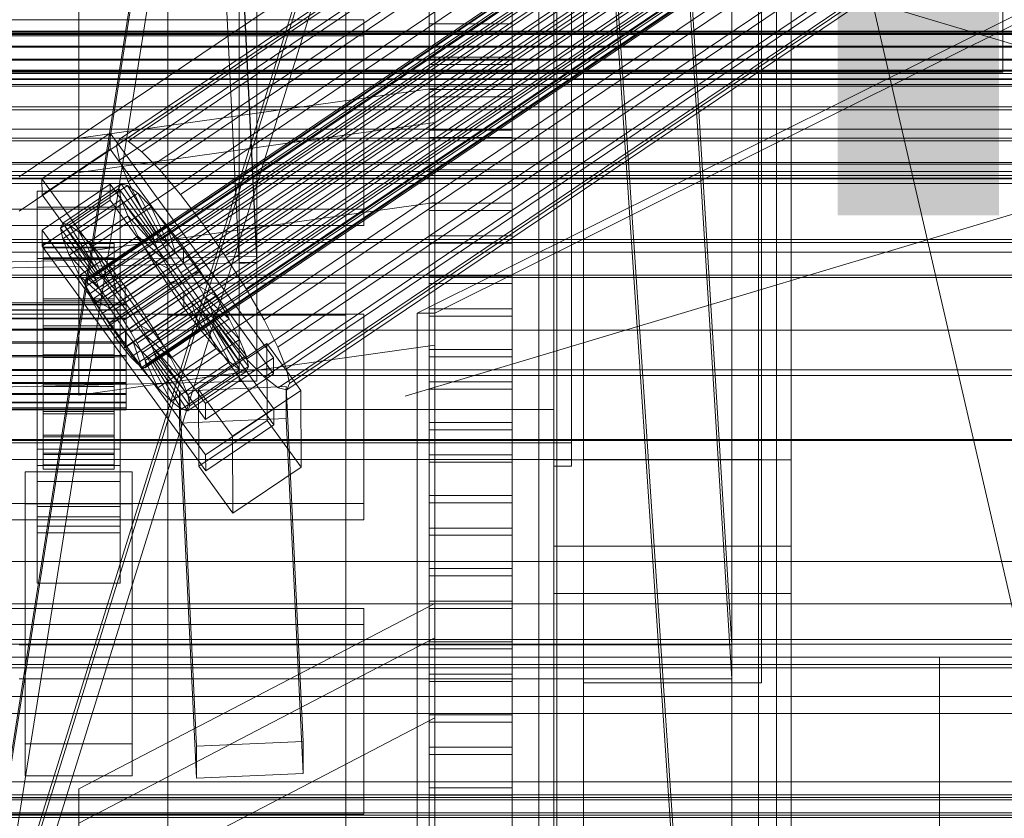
# Model space of a CAD drawing. Header units: millimetres. Extents: x -4738 to 65662, y -68080 to 6847.
# Tile 123 of 256: x 130 to 296, y -35416 to -35282. Entities that reach past the tile are written whole.
import ezdxf

# ---------------------------------------------------------------- set-up
doc = ezdxf.new("R2010")
doc.units = ezdxf.units.MM
for name, color, linetype, lineweight in [('COTAS_O', 1, 'Continuous', 0), ('COTAS_P', 1, 'Continuous', 0), ('frontal_bajante_movil', 7, 'Continuous', 0), ('frontal_C01', 7, 'Continuous', 0), ('frontal_C02', 7, 'Continuous', 0), ('frontal_C03', 7, 'Continuous', 0), ('frontal_C04', 7, 'Continuous', 0), ('frontal_C05', 7, 'Continuous', 0), ('frontal_C10', 7, 'Continuous', 0), ('frontal_mix-C02', 7, 'Continuous', 0), ('frontal_secador', 7, 'Continuous', 0)]:
    doc.layers.add(name, color=color, linetype=linetype, lineweight=lineweight)
doc.dimstyles.new('R19_100', dxfattribs={"dimtxt": 250, "dimasz": 150, "dimexe": 150, "dimexo": 80, "dimgap": 100, "dimtad": 1, "dimtih": 1, "dimtoh": 1, "dimdsep": 46, "dimcen": 0.09, "dimadec": 0, "dimazin": 0, "dimtfac": 1, "dimtdec": 4, "dimtofl": 0, "dimtmove": 0, "dimatfit": 3, "dimfxl": 1, "dimtolj": 1, "dimtzin": 0, "dimarcsym": 0})

# ---------------------------------------------------------------- blocks, each defined once
blk = doc.blocks.new('DIM_R31_46')
at = {"layer": 'COTAS_P'}
for p, q in [((-4100, -35030), (-4219.91, -35921.98)), ((140, -35600), (20.09, -36491.98)), ((-4219.91, -35921.98), (-4065.25, -35897.36)), ((20.09, -36491.98), (-4219.91, -35921.98)), ((-4219.91, -35921.98), (-4077.24, -35986.56)), ((20.09, -36491.98), (-122.58, -36427.39)), ((20.09, -36491.98), (-134.57, -36516.59))]:
    blk.add_line(p, q, dxfattribs=at)
blk.add_text('4278.14 P', height=250, rotation=172.3434, dxfattribs=at).set_placement((-2113.24, -36306.08))
blk = doc.blocks.new('DIM_R31_54')
at = {"layer": 'COTAS_O'}
for p, q in [((-1480, -35300), (-1330, -35255)), ((490, -35300), (340, -35255)), ((-1480, -36000), (-1480, -35300)), ((-1480, -35300), (490, -35300)), ((-1480, -35300), (-1330, -35345)), ((490, -35300), (340, -35345)), ((490, -36000), (490, -35300))]:
    blk.add_line(p, q, dxfattribs=at)
blk.add_text('1970 O', height=250, dxfattribs=at).set_placement((-495, -35200))
blk = doc.blocks.new('DIM_R31_56')
at = {"layer": 'COTAS_O'}
for p, q in [((-1400, -35300), (-1250, -35255)), ((1400, -35300), (1250, -35255)), ((-1400, -36000), (-1400, -35300)), ((-1400, -35300), (1400, -35300)), ((-1400, -35300), (-1250, -35345)), ((1400, -35300), (1250, -35345)), ((1400, -36000), (1400, -35300))]:
    blk.add_line(p, q, dxfattribs=at)
blk.add_text('2800 O', height=250, dxfattribs=at).set_placement((0, -35200))
blk = doc.blocks.new('DIM_R31_57')
at = {"layer": 'COTAS_P'}
for p, q in [((-305, -34680), (395, -34680)), ((395, -34680), (350, -34830)), ((395, -36000), (395, -34680)), ((395, -34680), (440, -34830)), ((395, -36000), (350, -35850)), ((395, -36000), (440, -35850)), ((-305, -36000), (395, -36000))]:
    blk.add_line(p, q, dxfattribs=at)
blk.add_text('1320 P', height=250, rotation=90, dxfattribs=at).set_placement((295, -35340))
blk = doc.blocks.new('DIM_R31_58')
at = {"layer": 'COTAS_P'}
for p, q in [((-305, -35300), (-155, -35255)), ((345, -35300), (195, -35255)), ((-305, -36000), (-305, -35300)), ((-305, -35300), (345, -35300)), ((-305, -35300), (-155, -35345)), ((345, -35300), (195, -35345)), ((345, -36000), (345, -35300))]:
    blk.add_line(p, q, dxfattribs=at)
blk.add_text('650 P', height=250, dxfattribs=at).set_placement((20, -35200))

msp = doc.modelspace()

# ---------------------------------------------------------------- linework, layer by layer
at = {"layer": 'frontal_bajante_movil'}
for p, q in [((220, -35356.81), (220, -34809.578)), ((223, -34809.578), (223, -35356.81)), ((225, -35355.689), (225, -34808.457)), ((255, -34808.457), (255, -35355.689)), ((225, -34846.045), (225, -35393.277)), ((255, -35393.277), (255, -34846.045)), ((120, -35460), (208, -34903.359)), ((210.897, -34904.091), (122.897, -35460.731)), ((220, -35775), (220, -34903.821)), ((260, -35775), (260, -34903.821)), ((120, -35461.315), (208, -34904.675)), ((220, -35159.121), (220, -35347.232)), ((220, -35352.87), (220, -35164.759)), ((223, -35164.759), (223, -35352.87)), ((223, -35355.689), (223, -35167.578)), ((120, -35460), (208, -35176.975)), ((122.897, -35460.731), (210.897, -35177.707)), ((208, -35178.586), (120, -35461.611)), ((220, -35227.232), (220, -35356.81)), ((223, -35356.81), (223, -35227.232)), ((-305, -35325), (345, -35325)), ((225, -35325), (345, -35325)), ((225, -35380), (225, -35325)), ((220, -35347.232), (-180, -35347.232)), ((220, -35347.232), (220, -35352.87)), ((223, -35352.87), (-183, -35352.87)), ((-180, -35352.87), (220, -35352.87)), ((223, -35352.87), (223, -35355.689)), ((-183, -35355.689), (223, -35355.689)), ((220, -35355.701), (220, -35370.259)), ((220, -35378.259), (220, -35355.701)), ((220, -35355.701), (260, -35355.701)), ((220, -35356.81), (223, -35356.81)), ((255, -35355.689), (225, -35355.689)), ((225, -35355.689), (225, -35393.277)), ((255, -35355.689), (255, -35393.277)), ((260, -35370.259), (260, -35355.701)), ((260, -35355.701), (260, -35378.259)), ((220, -35370.259), (220, -35378.259)), ((220, -35370.259), (260, -35370.259)), ((260, -35378.259), (260, -35370.259)), ((220, -35378.259), (260, -35378.259)), ((220, -35775), (220, -35378.259)), ((260, -35775), (260, -35378.259)), ((-305, -35380), (345, -35380)), ((225, -35380), (345, -35380)), ((-305, -35386), (345, -35386)), ((-305, -35389), (345, -35389)), ((-245, -35389), (285, -35389)), ((285, -35429), (285, -35389)), ((285, -35389), (325, -35389)), ((225, -35393.277), (255, -35393.277))]:
    msp.add_line(p, q, dxfattribs=at)
at = {"layer": 'frontal_C01'}
for p, q in [((250, -35948.844), (250, -33373.251)), ((250, -33378.064), (250, -35953.656)), ((146.872, -35301.684), (331.181, -35177.349)), ((148.32, -35302.034), (332.629, -35177.699)), ((146.383, -35302.774), (330.692, -35178.439)), ((141.218, -35325.268), (355.017, -35181.04)), ((146.887, -35305.229), (331.197, -35180.894)), ((150.629, -35303.799), (334.938, -35179.464)), ((141.045, -35325.654), (354.844, -35181.426)), ((141.224, -35326.524), (355.022, -35182.296)), ((141.731, -35325.392), (355.53, -35181.164)), ((142.549, -35326.017), (356.348, -35181.789)), ((153.641, -35306.859), (337.95, -35182.524)), ((200, -35181.868), (200, -35293.088)), ((141.742, -35327.818), (355.541, -35183.59)), ((143.617, -35327.102), (357.415, -35182.873)), ((144.861, -35328.571), (358.659, -35184.343)), ((142.565, -35329.449), (356.363, -35185.221)), ((148.35, -35308.882), (332.659, -35184.547)), ((143.635, -35331.305), (357.434, -35187.076)), ((359.995, -35186.097), (146.196, -35330.325)), ((157.152, -35311.006), (341.461, -35186.671)), ((200, -35187.645), (200, -35298.865)), ((144.881, -35333.259), (358.68, -35189.031)), ((147.533, -35332.245), (361.332, -35188.017)), ((150.672, -35313.483), (334.981, -35189.149)), ((146.218, -35335.179), (360.017, -35190.95)), ((148.779, -35334.199), (362.578, -35189.971)), ((149.85, -35336.055), (363.648, -35191.827)), ((345.231, -35191.622), (160.922, -35315.957)), ((147.554, -35336.933), (361.352, -35192.705)), ((148.798, -35338.402), (362.596, -35194.174)), ((150.672, -35337.686), (364.471, -35193.457)), ((149.865, -35339.487), (363.664, -35195.258)), ((150.683, -35340.112), (364.482, -35195.884)), ((151.191, -35338.98), (364.989, -35194.752)), ((151.369, -35339.85), (365.168, -35195.621)), ((153.694, -35318.72), (338.003, -35194.386)), ((151.196, -35340.236), (364.995, -35196.008)), ((164.693, -35321.375), (349.002, -35197.04)), ((157.211, -35324.236), (341.52, -35199.901)), ((168.21, -35326.89), (352.519, -35202.555)), ((200, -35201.127), (200, -35312.347)), ((160.982, -35329.653), (345.291, -35205.319)), ((171.232, -35332.127), (355.541, -35207.792)), ((164.752, -35334.605), (349.061, -35210.27)), ((173.554, -35336.729), (357.863, -35212.394)), ((140, -35301.514), (140, -35213.083)), ((168.263, -35338.752), (352.572, -35214.417)), ((171.275, -35341.812), (355.584, -35217.477)), ((175.016, -35340.381), (359.326, -35216.047)), ((140, -35307.292), (140, -35218.861)), ((175.521, -35342.836), (359.83, -35218.502)), ((173.584, -35343.577), (357.893, -35219.242)), ((175.032, -35343.926), (359.341, -35219.592)), ((200, -35336.421), (200, -35225.201)), ((140, -35320.773), (140, -35232.342)), ((155, -35666.702), (155, -35238.835)), ((185, -35238.835), (185, -35666.702)), ((228.298, -35241.719), (130, -35308.031)), ((250, -35565.195), (228.298, -35241.719)), ((155, -35244.227), (155, -35672.095)), ((185, -35672.095), (185, -35244.227)), ((130, -35313.812), (228.298, -35247.5)), ((228.298, -35247.5), (250, -35570.976)), ((140, -35256.416), (140, -35344.847)), ((-440, -35283.686), (440, -35283.686)), ((-440, -35283.888), (440, -35283.888)), ((-311.15, -35283.503), (311.15, -35283.503)), ((-311.15, -35284.071), (311.15, -35284.071)), ((-440, -35286.019), (440, -35286.019)), ((-440, -35286.213), (440, -35286.213)), ((-440, -35288.199), (440, -35288.199)), ((-440, -35288.374), (440, -35288.374)), ((-440, -35290.079), (440, -35290.079)), ((-440, -35290.222), (440, -35290.222)), ((-311.15, -35290.086), (311.15, -35290.086)), ((-440, -35291.53), (440, -35291.53)), ((-440, -35291.631), (440, -35291.631)), ((-311.15, -35290.635), (311.15, -35290.635)), ((-440, -35292.454), (440, -35292.454)), ((-440, -35292.506), (440, -35292.506)), ((-440, -35292.786), (440, -35292.786)), ((200, -35293.088), (140, -35301.514)), ((200, -35298.865), (200, -35293.088)), ((-311.15, -35296.24), (311.15, -35296.24)), ((-311.15, -35296.732), (311.15, -35296.732)), ((200, -35298.865), (140, -35307.292)), ((200, -35312.347), (200, -35298.865)), ((-311.15, -35301.545), (311.15, -35301.545)), ((-311.15, -35301.947), (311.15, -35301.947)), ((133.809, -35308.399), (145.277, -35300.663)), ((140, -35301.514), (140, -35307.292)), ((145.277, -35300.663), (145.289, -35303.359)), ((145.277, -35300.663), (172.809, -35338.517)), ((146.383, -35302.774), (146.872, -35301.684)), ((146.872, -35301.684), (148.32, -35302.034)), ((148.32, -35302.034), (150.629, -35303.799)), ((145.289, -35303.359), (133.821, -35311.095)), ((172.821, -35341.213), (145.289, -35303.359)), ((146.887, -35305.229), (146.383, -35302.774)), ((148.35, -35308.882), (146.887, -35305.229)), ((150.629, -35303.799), (153.641, -35306.859)), ((-311.15, -35305.64), (311.15, -35305.64)), ((-311.15, -35305.925), (311.15, -35305.925)), ((153.641, -35306.859), (157.152, -35311.006)), ((-450, -35307.834), (450, -35307.834)), ((-311.15, -35308.246), (311.15, -35308.246)), ((-311.15, -35308.394), (311.15, -35308.394)), ((133.821, -35311.095), (133.809, -35308.399)), ((161.341, -35346.253), (133.809, -35308.399)), ((140, -35307.292), (140, -35320.773)), ((-311.15, -35309.185), (311.15, -35309.185)), ((133.847, -35317.027), (145.315, -35309.29)), ((136.948, -35316.663), (146.777, -35310.032)), ((137.313, -35315.847), (147.143, -35309.216)), ((138.396, -35316.109), (148.226, -35309.478)), ((145.315, -35309.29), (145.327, -35311.986)), ((145.315, -35309.29), (172.847, -35347.145)), ((147.143, -35309.216), (146.777, -35310.032)), ((146.777, -35310.032), (152.513, -35317.918)), ((146.777, -35310.032), (147.155, -35311.868)), ((148.226, -35309.478), (147.143, -35309.216)), ((147.143, -35309.216), (152.686, -35317.532)), ((149.953, -35310.798), (148.226, -35309.478)), ((148.226, -35309.478), (153.199, -35317.656)), ((150.672, -35313.483), (148.35, -35308.882)), ((133, -35313.157), (133, -35310.461)), ((133, -35310.461), (147, -35310.461)), ((133, -35356.683), (133, -35310.461)), ((133.821, -35311.095), (161.353, -35348.949)), ((145.327, -35311.986), (133.859, -35319.723)), ((137.325, -35318.499), (147.155, -35311.868)), ((140.123, -35317.429), (149.953, -35310.798)), ((172.859, -35349.841), (145.327, -35311.986)), ((147, -35310.461), (147, -35313.157)), ((147, -35310.461), (147, -35356.683)), ((147.155, -35311.868), (152.692, -35318.788)), ((147.155, -35311.868), (148.249, -35314.6)), ((152.207, -35313.087), (149.953, -35310.798)), ((149.953, -35310.798), (154.017, -35318.281)), ((157.152, -35311.006), (160.922, -35315.957)), ((147, -35313.157), (133, -35313.157)), ((133, -35313.157), (133, -35359.38)), ((200, -35312.347), (140, -35320.773)), ((142.377, -35319.718), (152.207, -35313.087)), ((147, -35359.38), (147, -35313.157)), ((153.694, -35318.72), (150.672, -35313.483)), ((154.833, -35316.189), (152.207, -35313.087)), ((152.207, -35313.087), (155.085, -35319.365)), ((200, -35336.421), (200, -35312.347)), ((138.419, -35321.232), (148.249, -35314.6)), ((148.249, -35314.6), (153.21, -35320.082)), ((148.249, -35314.6), (149.985, -35318.043)), ((133.859, -35319.723), (133.847, -35317.027)), ((161.379, -35354.881), (133.847, -35317.027)), ((136.948, -35316.663), (137.313, -35315.847)), ((142.683, -35324.549), (136.948, -35316.663)), ((137.325, -35318.499), (136.948, -35316.663)), ((142.856, -35324.163), (137.313, -35315.847)), ((137.313, -35315.847), (138.396, -35316.109)), ((143.369, -35324.287), (138.396, -35316.109)), ((138.396, -35316.109), (140.123, -35317.429)), ((145.003, -35322.821), (154.833, -35316.189)), ((157.653, -35319.893), (154.833, -35316.189)), ((154.833, -35316.189), (156.329, -35320.835)), ((160.922, -35315.957), (164.693, -35321.375)), ((450, -35318.618), (-450, -35318.618)), ((142.862, -35325.419), (137.325, -35318.499)), ((138.419, -35321.232), (137.325, -35318.499)), ((144.188, -35324.912), (140.123, -35317.429)), ((140.123, -35317.429), (142.377, -35319.718)), ((140.156, -35324.674), (149.985, -35318.043)), ((152.513, -35317.918), (142.683, -35324.549)), ((152.686, -35317.532), (142.856, -35324.163)), ((153.199, -35317.656), (143.369, -35324.287)), ((154.017, -35318.281), (144.188, -35324.912)), ((149.985, -35318.043), (154.033, -35321.713)), ((149.985, -35318.043), (152.246, -35321.96)), ((152.513, -35317.918), (152.686, -35317.532)), ((152.692, -35318.788), (152.513, -35317.918)), ((152.686, -35317.532), (153.199, -35317.656)), ((153.199, -35317.656), (154.017, -35318.281)), ((154.017, -35318.281), (155.085, -35319.365)), ((133, -35321.785), (133, -35319.089)), ((133, -35319.089), (147, -35319.089)), ((133, -35365.311), (133, -35319.089)), ((133.859, -35319.723), (161.391, -35357.577)), ((134, -35329.272), (134, -35319.272)), ((134, -35319.272), (134, -35319.865)), ((134, -35319.272), (146, -35319.272)), ((134, -35319.975), (134, -35319.272)), ((134, -35329.552), (134, -35319.865)), ((134, -35319.865), (134, -35321.711)), ((134, -35319.865), (146, -35319.865)), ((134, -35329.604), (134, -35319.975)), ((134, -35319.975), (146, -35319.975)), ((134, -35321.924), (134, -35319.975)), ((145.255, -35325.997), (142.377, -35319.718)), ((142.377, -35319.718), (145.003, -35322.821)), ((152.692, -35318.788), (142.862, -35325.419)), ((153.21, -35320.082), (143.38, -35326.713)), ((155.085, -35319.365), (145.255, -35325.997)), ((146, -35319.865), (146, -35319.272)), ((146, -35319.272), (146, -35329.272)), ((146, -35319.272), (146, -35319.975)), ((146, -35321.711), (146, -35319.865)), ((146, -35319.865), (146, -35329.552)), ((146, -35319.975), (146, -35329.604)), ((146, -35319.975), (146, -35321.924)), ((147, -35319.089), (147, -35321.785)), ((147, -35319.089), (147, -35365.311)), ((157.653, -35319.893), (147.823, -35326.524)), ((153.21, -35320.082), (152.692, -35318.788)), ((154.033, -35321.713), (153.21, -35320.082)), ((157.211, -35324.236), (153.694, -35318.72)), ((155.085, -35319.365), (156.329, -35320.835)), ((157.665, -35322.589), (157.653, -35319.893)), ((160.474, -35323.946), (157.653, -35319.893)), ((147, -35321.785), (133, -35321.785)), ((133, -35321.785), (133, -35368.007)), ((134, -35330.427), (134, -35321.711)), ((134, -35321.711), (134, -35324.687)), ((134, -35321.711), (146, -35321.711)), ((134, -35330.528), (134, -35321.924)), ((134, -35321.924), (146, -35321.924)), ((134, -35324.987), (134, -35321.924)), ((143.38, -35326.713), (138.419, -35321.232)), ((140.156, -35324.674), (138.419, -35321.232)), ((140, -35320.773), (140, -35344.847)), ((142.416, -35328.591), (152.246, -35321.96)), ((154.033, -35321.713), (144.203, -35328.344)), ((146, -35324.687), (146, -35321.711)), ((146, -35321.711), (146, -35330.427)), ((146, -35321.924), (146, -35330.528)), ((146, -35321.924), (146, -35324.987)), ((156.329, -35320.835), (146.499, -35327.466)), ((147, -35368.007), (147, -35321.785)), ((152.246, -35321.96), (155.103, -35323.568)), ((152.246, -35321.96), (154.877, -35326.086)), ((155.103, -35323.568), (154.033, -35321.713)), ((156.329, -35320.835), (157.665, -35322.589)), ((164.693, -35321.375), (168.21, -35326.89)), ((146.499, -35327.466), (145.003, -35322.821)), ((145.003, -35322.821), (147.823, -35326.524)), ((155.103, -35323.568), (145.274, -35330.199)), ((147.835, -35329.22), (157.665, -35322.589)), ((156.35, -35325.522), (155.103, -35323.568)), ((157.665, -35322.589), (159.001, -35324.509)), ((134, -35331.836), (134, -35324.687)), ((134, -35324.687), (134, -35328.588)), ((134, -35324.687), (146, -35324.687)), ((134, -35331.979), (134, -35324.987)), ((134, -35324.987), (146, -35324.987)), ((134, -35328.956), (134, -35324.987)), ((144.203, -35328.344), (140.156, -35324.674)), ((142.416, -35328.591), (140.156, -35324.674)), ((141.045, -35325.654), (141.218, -35325.268)), ((141.218, -35325.268), (141.731, -35325.392)), ((142.856, -35324.163), (142.683, -35324.549)), ((142.683, -35324.549), (142.862, -35325.419)), ((143.369, -35324.287), (142.856, -35324.163)), ((144.188, -35324.912), (143.369, -35324.287)), ((145.255, -35325.997), (144.188, -35324.912)), ((146, -35328.588), (146, -35324.687)), ((146, -35324.687), (146, -35331.836)), ((146, -35324.987), (146, -35331.979)), ((146, -35324.987), (146, -35328.956)), ((159.001, -35324.509), (149.171, -35331.14)), ((150.644, -35330.577), (160.474, -35323.946)), ((160.982, -35329.653), (157.211, -35324.236)), ((160.474, -35323.946), (159.001, -35324.509)), ((159.001, -35324.509), (160.247, -35326.463)), ((163.105, -35328.071), (160.474, -35323.946)), ((141.224, -35326.524), (141.045, -35325.654)), ((141.742, -35327.818), (141.224, -35326.524)), ((141.731, -35325.392), (142.549, -35326.017)), ((142.549, -35326.017), (143.617, -35327.102)), ((142.862, -35325.419), (143.38, -35326.713)), ((143.38, -35326.713), (144.203, -35328.344)), ((145.047, -35332.717), (154.877, -35326.086)), ((146.499, -35327.466), (145.255, -35325.997)), ((156.35, -35325.522), (146.52, -35332.154)), ((147.823, -35326.524), (147.835, -35329.22)), ((147.823, -35326.524), (150.644, -35330.577)), ((160.247, -35326.463), (150.417, -35333.094)), ((154.877, -35326.086), (156.35, -35325.522)), ((154.877, -35326.086), (157.698, -35330.138)), ((155, -35331.366), (155, -35325.973)), ((155, -35325.973), (185, -35325.973)), ((155, -35743.543), (155, -35325.973)), ((157.686, -35327.442), (156.35, -35325.522)), ((163.105, -35328.071), (160.247, -35326.463)), ((160.247, -35326.463), (161.318, -35328.319)), ((168.21, -35326.89), (171.232, -35332.127)), ((185, -35325.973), (185, -35331.366)), ((185, -35325.973), (185, -35743.543)), ((134, -35333.684), (134, -35328.588)), ((134, -35328.588), (134, -35333.148)), ((134, -35328.588), (146, -35328.588)), ((142.565, -35329.449), (141.742, -35327.818)), ((145.274, -35330.199), (142.416, -35328.591)), ((145.047, -35332.717), (142.416, -35328.591)), ((143.617, -35327.102), (144.861, -35328.571)), ((144.203, -35328.344), (145.274, -35330.199)), ((144.861, -35328.571), (146.196, -35330.325)), ((146, -35333.148), (146, -35328.588)), ((146, -35328.588), (146, -35333.684)), ((147.835, -35329.22), (146.499, -35327.466)), ((157.686, -35327.442), (147.856, -35334.073)), ((161.318, -35328.319), (151.488, -35334.95)), ((153.275, -35334.702), (163.105, -35328.071)), ((157.698, -35330.138), (157.686, -35327.442)), ((159.022, -35329.196), (157.686, -35327.442)), ((165.365, -35331.989), (161.318, -35328.319)), ((161.318, -35328.319), (162.14, -35329.949)), ((165.365, -35331.989), (163.105, -35328.071)), ((-148, -35329.272), (148, -35329.272)), ((-148, -35329.552), (148, -35329.552)), ((-148, -35329.604), (148, -35329.604)), ((134, -35333.859), (134, -35328.956)), ((134, -35328.956), (146, -35328.956)), ((134, -35333.559), (134, -35328.956)), ((134, -35329.552), (134, -35329.272)), ((146, -35329.272), (134, -35329.272)), ((134, -35329.272), (134, -35329.604)), ((134, -35330.427), (134, -35329.552)), ((146, -35329.552), (134, -35329.552)), ((146, -35329.604), (134, -35329.604)), ((134, -35329.604), (134, -35330.528)), ((143.635, -35331.305), (142.565, -35329.449)), ((145.274, -35330.199), (146.52, -35332.154)), ((146, -35328.956), (146, -35333.859)), ((146, -35328.956), (146, -35333.559)), ((146, -35329.272), (146, -35329.552)), ((146, -35329.604), (146, -35329.272)), ((146, -35329.552), (146, -35330.427)), ((146, -35330.528), (146, -35329.604)), ((149.171, -35331.14), (147.835, -35329.22)), ((147.868, -35336.769), (157.698, -35330.138)), ((148, -35329.552), (148, -35329.272)), ((148, -35329.272), (148, -35329.604)), ((148, -35330.427), (148, -35329.552)), ((148, -35329.604), (148, -35330.528)), ((159.022, -35329.196), (149.192, -35335.828)), ((162.14, -35329.949), (152.311, -35336.58)), ((157.698, -35330.138), (160.518, -35333.842)), ((160.518, -35333.842), (159.022, -35329.196)), ((160.266, -35330.666), (159.022, -35329.196)), ((164.752, -35334.605), (160.982, -35329.653)), ((167.102, -35335.431), (162.14, -35329.949)), ((162.14, -35329.949), (162.659, -35331.243)), ((-148, -35330.427), (148, -35330.427)), ((-148, -35330.528), (148, -35330.528)), ((-148, -35331.836), (148, -35331.836)), ((-148, -35331.979), (148, -35331.979)), ((134, -35331.836), (134, -35330.427)), ((146, -35330.427), (134, -35330.427)), ((146, -35330.528), (134, -35330.528)), ((134, -35330.528), (134, -35331.979)), ((134, -35333.684), (134, -35331.836)), ((146, -35331.836), (134, -35331.836)), ((146, -35331.979), (134, -35331.979)), ((134, -35331.979), (134, -35333.859)), ((144.881, -35333.259), (143.635, -35331.305)), ((146, -35330.427), (146, -35331.836)), ((146, -35331.979), (146, -35330.528)), ((146, -35331.836), (146, -35333.684)), ((146, -35333.859), (146, -35331.979)), ((146.196, -35330.325), (147.533, -35332.245)), ((148, -35331.836), (148, -35330.427)), ((148, -35330.528), (148, -35331.979)), ((148, -35333.684), (148, -35331.836)), ((148, -35331.979), (148, -35333.859)), ((149.171, -35331.14), (150.644, -35330.577)), ((150.417, -35333.094), (149.171, -35331.14)), ((160.266, -35330.666), (150.436, -35337.297)), ((150.644, -35330.577), (153.275, -35334.702)), ((161.333, -35331.75), (151.503, -35338.381)), ((162.659, -35331.243), (152.829, -35337.875)), ((185, -35331.366), (155, -35331.366)), ((155, -35331.366), (155, -35748.935)), ((163.144, -35336.944), (160.266, -35330.666)), ((161.333, -35331.75), (160.266, -35330.666)), ((165.397, -35339.233), (161.333, -35331.75)), ((162.151, -35332.376), (161.333, -35331.75)), ((168.196, -35338.163), (162.659, -35331.243)), ((162.659, -35331.243), (162.837, -35332.113)), ((185, -35748.935), (185, -35331.366)), ((134, -35333.148), (134, -35335.845)), ((146, -35333.148), (134, -35333.148)), ((134, -35333.148), (134, -35338.058)), ((134, -35336.039), (134, -35333.559)), ((134, -35333.559), (146, -35333.559)), ((134, -35338.484), (134, -35333.559)), ((146.218, -35335.179), (144.881, -35333.259)), ((146.52, -35332.154), (145.047, -35332.717)), ((147.868, -35336.769), (145.047, -35332.717)), ((146, -35335.845), (146, -35333.148)), ((146, -35338.058), (146, -35333.148)), ((146, -35333.559), (146, -35336.039)), ((146, -35333.559), (146, -35338.484)), ((146.52, -35332.154), (147.856, -35334.073)), ((147.533, -35332.245), (148.779, -35334.199)), ((151.488, -35334.95), (150.417, -35333.094)), ((150.417, -35333.094), (153.275, -35334.702)), ((162.151, -35332.376), (152.321, -35339.007)), ((162.664, -35332.499), (152.835, -35339.131)), ((162.837, -35332.113), (153.008, -35338.744)), ((155.535, -35338.62), (165.365, -35331.989)), ((167.125, -35340.554), (162.151, -35332.376)), ((162.664, -35332.499), (162.151, -35332.376)), ((162.837, -35332.113), (162.664, -35332.499)), ((168.208, -35340.815), (162.664, -35332.499)), ((168.573, -35340), (162.837, -35332.113)), ((167.102, -35335.431), (165.365, -35331.989)), ((171.232, -35332.127), (173.554, -35336.729)), ((-148, -35333.684), (148, -35333.684)), ((-148, -35333.859), (148, -35333.859)), ((134, -35335.845), (134, -35333.684)), ((146, -35333.684), (134, -35333.684)), ((146, -35333.859), (134, -35333.859)), ((134, -35333.859), (134, -35336.039)), ((146, -35333.684), (146, -35335.845)), ((146, -35336.039), (146, -35333.859)), ((147.554, -35336.933), (146.218, -35335.179)), ((147.856, -35334.073), (147.868, -35336.769)), ((147.856, -35334.073), (149.192, -35335.828)), ((148, -35335.845), (148, -35333.684)), ((148, -35333.859), (148, -35336.039)), ((148.779, -35334.199), (149.85, -35336.055)), ((150.688, -35340.473), (160.518, -35333.842)), ((152.311, -35336.58), (151.488, -35334.95)), ((151.488, -35334.95), (155.535, -35338.62)), ((153.275, -35334.702), (155.535, -35338.62)), ((160.518, -35333.842), (163.144, -35336.944)), ((168.263, -35338.752), (164.752, -35334.605)), ((148, -35335.845), (-148, -35335.845)), ((-148, -35336.039), (148, -35336.039)), ((134, -35335.845), (146, -35335.845)), ((134, -35338.17), (134, -35335.845)), ((146, -35336.039), (134, -35336.039)), ((134, -35336.039), (134, -35338.372)), ((140, -35344.847), (200, -35336.421)), ((146, -35335.845), (146, -35338.17)), ((146, -35338.372), (146, -35336.039)), ((148.798, -35338.402), (147.554, -35336.933)), ((150.688, -35340.473), (147.868, -35336.769)), ((148, -35338.17), (148, -35335.845)), ((148, -35336.039), (148, -35338.372)), ((149.192, -35335.828), (150.688, -35340.473)), ((149.192, -35335.828), (150.436, -35337.297)), ((149.85, -35336.055), (150.672, -35337.686)), ((152.829, -35337.875), (152.311, -35336.58)), ((152.311, -35336.58), (157.272, -35342.062)), ((153.314, -35343.575), (163.144, -35336.944)), ((157.272, -35342.062), (167.102, -35335.431)), ((160.19, -35343.867), (171.658, -35336.131)), ((163.144, -35336.944), (165.397, -35339.233)), ((168.196, -35338.163), (167.102, -35335.431)), ((171.658, -35336.131), (171.715, -35349.072)), ((171.658, -35336.131), (177.394, -35344.017)), ((173.554, -35336.729), (175.016, -35340.381)), ((-148, -35338.17), (148, -35338.17)), ((-148, -35338.372), (148, -35338.372)), ((134, -35338.17), (134, -35338.058)), ((134, -35338.058), (134, -35342.983)), ((134, -35338.058), (146, -35338.058)), ((134, -35340.503), (134, -35338.17)), ((146, -35338.17), (134, -35338.17)), ((134, -35338.372), (134, -35338.484)), ((146, -35338.372), (134, -35338.372)), ((134, -35338.372), (134, -35340.698)), ((134, -35338.484), (146, -35338.484)), ((134, -35343.394), (134, -35338.484)), ((146, -35342.983), (146, -35338.058)), ((146, -35338.058), (146, -35338.17)), ((146, -35338.17), (146, -35340.503)), ((146, -35338.484), (146, -35338.372)), ((146, -35340.698), (146, -35338.372)), ((146, -35338.484), (146, -35343.394)), ((148, -35340.503), (148, -35338.17)), ((148, -35338.372), (148, -35340.698)), ((149.865, -35339.487), (148.798, -35338.402)), ((150.436, -35337.297), (153.314, -35343.575)), ((150.436, -35337.297), (151.503, -35338.381)), ((150.672, -35337.686), (151.191, -35338.98)), ((151.503, -35338.381), (155.567, -35345.864)), ((151.503, -35338.381), (152.321, -35339.007)), ((153.008, -35338.744), (152.829, -35337.875)), ((152.829, -35337.875), (158.366, -35344.794)), ((158.366, -35344.794), (168.196, -35338.163)), ((172.809, -35338.517), (161.341, -35346.253)), ((168.573, -35340), (168.196, -35338.163)), ((172.821, -35341.213), (172.809, -35338.517)), ((150.683, -35340.112), (149.865, -35339.487)), ((151.196, -35340.236), (150.683, -35340.112)), ((151.191, -35338.98), (151.369, -35339.85)), ((151.369, -35339.85), (151.196, -35340.236)), ((152.321, -35339.007), (157.295, -35347.185)), ((152.321, -35339.007), (152.835, -35339.131)), ((152.835, -35339.131), (153.008, -35338.744)), ((152.835, -35339.131), (158.378, -35347.446)), ((153.008, -35338.744), (158.743, -35346.631)), ((155.535, -35338.62), (157.272, -35342.062)), ((155.567, -35345.864), (165.397, -35339.233)), ((158.743, -35346.631), (168.573, -35340)), ((165.397, -35339.233), (167.125, -35340.554)), ((168.208, -35340.815), (168.573, -35340)), ((171.275, -35341.812), (168.263, -35338.752)), ((450, -35341.538), (-450, -35341.538)), ((-148, -35340.503), (148, -35340.503)), ((-148, -35340.698), (148, -35340.698)), ((134, -35342.684), (134, -35340.503)), ((134, -35340.503), (134, -35342.983)), ((146, -35340.503), (134, -35340.503)), ((134, -35340.698), (134, -35343.394)), ((146, -35340.698), (134, -35340.698)), ((134, -35340.698), (134, -35342.858)), ((146, -35342.983), (146, -35340.503)), ((146, -35340.503), (146, -35342.684)), ((146, -35343.394), (146, -35340.698)), ((146, -35342.858), (146, -35340.698)), ((148, -35342.684), (148, -35340.503)), ((148, -35340.698), (148, -35342.858)), ((153.314, -35343.575), (150.688, -35340.473)), ((157.295, -35347.185), (167.125, -35340.554)), ((158.378, -35347.446), (168.208, -35340.815)), ((161.353, -35348.949), (172.821, -35341.213)), ((167.125, -35340.554), (168.208, -35340.815)), ((173.584, -35343.577), (171.275, -35341.812)), ((175.016, -35340.381), (175.521, -35342.836)), ((-148, -35342.684), (148, -35342.684)), ((-148, -35342.858), (148, -35342.858)), ((134, -35344.563), (134, -35342.684)), ((134, -35342.684), (134, -35347.586)), ((146, -35342.684), (134, -35342.684)), ((134, -35342.858), (134, -35347.955)), ((146, -35342.858), (134, -35342.858)), ((134, -35342.858), (134, -35344.706)), ((134, -35342.983), (134, -35347.586)), ((134, -35342.983), (146, -35342.983)), ((134, -35343.394), (146, -35343.394)), ((134, -35347.955), (134, -35343.394)), ((146, -35347.586), (146, -35342.684)), ((146, -35342.684), (146, -35344.563)), ((146, -35347.955), (146, -35342.858)), ((146, -35344.706), (146, -35342.858)), ((146, -35347.586), (146, -35342.983)), ((146, -35343.394), (146, -35347.955)), ((148, -35344.563), (148, -35342.684)), ((148, -35342.858), (148, -35344.706)), ((155.567, -35345.864), (153.314, -35343.575)), ((156.962, -35344.173), (174.943, -35343.373)), ((157.272, -35342.062), (158.366, -35344.794)), ((175.032, -35343.926), (173.584, -35343.577)), ((174.943, -35343.373), (174.943, -35348.767)), ((174.943, -35343.373), (177.811, -35403.162)), ((175.521, -35342.836), (175.032, -35343.926)), ((-148, -35344.563), (148, -35344.563)), ((-148, -35344.706), (148, -35344.706)), ((134, -35346.014), (134, -35344.563)), ((134, -35344.563), (134, -35351.555)), ((146, -35344.563), (134, -35344.563)), ((134, -35344.706), (134, -35351.856)), ((146, -35344.706), (134, -35344.706)), ((134, -35344.706), (134, -35346.115)), ((146, -35351.555), (146, -35344.563)), ((146, -35344.563), (146, -35346.014)), ((146, -35351.856), (146, -35344.706)), ((146, -35346.115), (146, -35344.706)), ((148, -35346.014), (148, -35344.563)), ((148, -35344.706), (148, -35346.115)), ((156.962, -35349.566), (156.962, -35344.173)), ((159.83, -35403.962), (156.962, -35344.173)), ((158.366, -35344.794), (158.743, -35346.631)), ((160.247, -35356.809), (160.19, -35343.867)), ((165.926, -35351.754), (160.19, -35343.867)), ((177.394, -35344.017), (165.926, -35351.754)), ((177.451, -35356.959), (177.394, -35344.017)), ((-148, -35346.014), (148, -35346.014)), ((-148, -35346.115), (148, -35346.115)), ((134, -35346.938), (134, -35346.014)), ((134, -35346.014), (134, -35354.618)), ((146, -35346.014), (134, -35346.014)), ((134, -35346.115), (134, -35354.831)), ((146, -35346.115), (134, -35346.115)), ((134, -35346.115), (134, -35346.99)), ((146, -35354.618), (146, -35346.014)), ((146, -35346.014), (146, -35346.938)), ((146, -35354.831), (146, -35346.115)), ((146, -35346.99), (146, -35346.115)), ((148, -35346.938), (148, -35346.014)), ((148, -35346.115), (148, -35346.99)), ((157.295, -35347.185), (155.567, -35345.864)), ((158.743, -35346.631), (158.378, -35347.446)), ((161.341, -35346.253), (161.353, -35348.949)), ((-148, -35346.938), (148, -35346.938)), ((-148, -35346.99), (148, -35346.99)), ((-148, -35347.271), (148, -35347.271)), ((134, -35347.271), (134, -35346.938)), ((134, -35346.938), (134, -35356.568)), ((146, -35346.938), (134, -35346.938)), ((134, -35346.99), (134, -35356.678)), ((146, -35346.99), (134, -35346.99)), ((134, -35346.99), (134, -35347.271)), ((134, -35347.271), (134, -35357.27)), ((146, -35347.271), (134, -35347.271)), ((134, -35347.586), (134, -35351.555)), ((134, -35347.586), (146, -35347.586)), ((134, -35347.955), (146, -35347.955)), ((134, -35351.856), (134, -35347.955)), ((146, -35356.568), (146, -35346.938)), ((146, -35346.938), (146, -35347.271)), ((146, -35356.678), (146, -35346.99)), ((146, -35347.271), (146, -35346.99)), ((146, -35357.27), (146, -35347.271)), ((146, -35351.555), (146, -35347.586)), ((146, -35347.955), (146, -35351.856)), ((148, -35347.271), (148, -35346.938)), ((148, -35346.99), (148, -35347.271)), ((158.378, -35347.446), (157.295, -35347.185)), ((172.847, -35347.145), (161.379, -35354.881)), ((172.859, -35349.841), (172.847, -35347.145)), ((174.943, -35348.767), (156.962, -35349.566)), ((159.83, -35409.355), (156.962, -35349.566)), ((171.715, -35349.072), (160.247, -35356.809)), ((161.391, -35357.577), (172.859, -35349.841)), ((177.451, -35356.959), (171.715, -35349.072)), ((177.811, -35408.555), (174.943, -35348.767)), ((134, -35351.555), (134, -35354.618)), ((134, -35351.555), (146, -35351.555)), ((134, -35351.856), (146, -35351.856)), ((134, -35354.831), (134, -35351.856)), ((146, -35354.618), (146, -35351.555)), ((146, -35351.856), (146, -35354.831)), ((165.926, -35351.754), (165.983, -35364.695)), ((-450, -35352.322), (450, -35352.322)), ((133, -35366.89), (133, -35353.949)), ((133, -35353.949), (147, -35353.949)), ((133, -35363.578), (133, -35353.949)), ((134, -35354.618), (134, -35356.568)), ((134, -35354.618), (146, -35354.618)), ((134, -35354.831), (146, -35354.831)), ((134, -35356.678), (134, -35354.831)), ((146, -35356.568), (146, -35354.618)), ((146, -35354.831), (146, -35356.678)), ((147, -35353.949), (147, -35366.89)), ((147, -35353.949), (147, -35363.578)), ((161.379, -35354.881), (161.391, -35357.577)), ((147, -35356.683), (133, -35356.683)), ((133, -35356.683), (133, -35359.38)), ((134, -35356.568), (134, -35357.27)), ((134, -35356.568), (146, -35356.568)), ((134, -35356.678), (146, -35356.678)), ((134, -35357.27), (134, -35356.678)), ((146, -35357.27), (146, -35356.568)), ((146, -35356.678), (146, -35357.27)), ((147, -35359.38), (147, -35356.683)), ((160.247, -35356.809), (165.983, -35364.695)), ((131, -35363.116), (131, -35357.723)), ((131, -35357.723), (149, -35357.723)), ((131, -35403.56), (131, -35357.723)), ((134, -35357.27), (146, -35357.27)), ((149, -35357.723), (149, -35363.116)), ((149, -35357.723), (149, -35403.56)), ((165.983, -35364.695), (177.451, -35356.959)), ((133, -35359.38), (147, -35359.38)), ((149, -35363.116), (131, -35363.116)), ((131, -35408.953), (131, -35363.116)), ((149, -35408.953), (149, -35363.116)), ((147, -35363.578), (133, -35363.578)), ((133, -35363.578), (133, -35376.52)), ((147, -35376.52), (147, -35363.578)), ((147, -35365.311), (133, -35365.311)), ((133, -35365.311), (133, -35368.007)), ((147, -35368.007), (147, -35365.311)), ((147, -35366.89), (133, -35366.89)), ((133, -35366.89), (133, -35376.52)), ((133, -35368.007), (147, -35368.007)), ((147, -35376.52), (147, -35366.89)), ((133, -35376.52), (147, -35376.52)), ((140, -35411.16), (200, -35379.945)), ((200, -35379.945), (200, -35491.165)), ((200, -35379.945), (200, -35385.723)), ((140, -35416.938), (200, -35385.723)), ((200, -35385.723), (200, -35496.943)), ((200, -35385.723), (200, -35399.204)), ((-425, -35398.445), (425, -35398.445)), ((140, -35430.419), (200, -35399.204)), ((200, -35399.204), (200, -35510.424)), ((200, -35399.204), (200, -35423.278)), ((177.811, -35403.162), (159.83, -35403.962)), ((177.811, -35408.555), (177.811, -35403.162)), ((149, -35403.56), (131, -35403.56)), ((131, -35403.56), (131, -35408.953)), ((149, -35408.953), (149, -35403.56)), ((159.83, -35403.962), (159.83, -35409.355)), ((131, -35408.953), (149, -35408.953)), ((159.83, -35409.355), (177.811, -35408.555)), ((425, -35410.001), (-425, -35410.001)), ((140, -35499.591), (140, -35411.16)), ((140, -35416.938), (140, -35411.16)), ((425, -35412.142), (-425, -35412.142))]:
    msp.add_line(p, q, dxfattribs=at)
at = {"layer": 'frontal_C02'}
for p, q in [((250, -35767.183), (250, -32921.727)), ((250, -32926.497), (250, -35771.953)), ((250, -35386.887), (228.298, -35036.685)), ((228.298, -35042.415), (250, -35392.618)), ((-450, -35307.157), (450, -35307.157)), ((450, -35319.079), (-450, -35319.079)), ((450, -35340.567), (-450, -35340.567)), ((-450, -35352.489), (450, -35352.489)), ((-300, -35386.799), (300, -35386.799)), ((130, -35386.887), (250, -35386.887)), ((250, -35392.618), (250, -35386.887)), ((300, -35390.233), (-300, -35390.233)), ((300, -35390.743), (-300, -35390.743)), ((250, -35392.618), (130, -35392.618)), ((-300, -35395.596), (300, -35395.596)), ((300, -35412.599), (-300, -35412.599)), ((-300, -35413.037), (300, -35413.037)), ((300, -35415.228), (-300, -35415.228)), ((-300, -35415.574), (300, -35415.574)), ((-300, -35416.016), (300, -35416.016))]:
    msp.add_line(p, q, dxfattribs=at)
at = {"layer": 'frontal_C03'}
for p, q in [((-1496, -35320.73), (1496, -35320.73)), ((1496, -35324.628), (-1496, -35324.628))]:
    msp.add_line(p, q, dxfattribs=at)
at = {"layer": 'frontal_C04'}
for p, q in [((225, -34411.606), (225, -35487.488)), ((225, -34417.244), (225, -35493.126)), ((225, -35516.618), (225, -34440.737)), ((250, -34440.737), (250, -35516.618)), ((225, -34558.198), (225, -35634.08)), ((225, -34563.836), (225, -35639.718)), ((225, -34605.183), (225, -35681.065)), ((250, -34605.183), (250, -35681.065)), ((437.435, -35988), (202, -34968.218)), ((199, -35287.862), (199, -35252.153)), ((213, -35252.153), (213, -35287.862)), ((199, -35257.626), (199, -35293.334)), ((213, -35293.334), (213, -35257.626)), ((295.631, -35290.402), (295.631, -35257.902)), ((199, -35300.174), (199, -35264.466)), ((213, -35264.466), (213, -35300.174)), ((199, -35269.938), (199, -35305.647)), ((213, -35305.647), (213, -35269.938)), ((199, -35312.487), (199, -35276.779)), ((213, -35276.779), (213, -35312.487)), ((188, -35281.564), (-188, -35281.564)), ((188, -35313.513), (188, -35281.564)), ((188, -35281.564), (188, -35284.3)), ((199, -35281.021), (199, -35287.862)), ((213, -35281.021), (213, -35287.862)), ((213, -35282.251), (199, -35282.251)), ((199, -35282.251), (199, -35317.959)), ((199, -35289.092), (199, -35282.251)), ((213, -35317.959), (213, -35282.251)), ((213, -35282.251), (213, -35289.092)), ((-188, -35284.3), (188, -35284.3)), ((188, -35284.3), (188, -35316.249)), ((213, -35287.862), (199, -35287.862)), ((-295.631, -35290.402), (295.631, -35290.402)), ((199, -35289.092), (213, -35289.092)), ((199, -35324.8), (199, -35289.092)), ((213, -35289.092), (213, -35324.8)), ((199, -35293.334), (213, -35293.334)), ((199, -35293.334), (199, -35300.174)), ((213, -35293.334), (213, -35300.174)), ((213, -35294.564), (199, -35294.564)), ((199, -35294.564), (199, -35330.272)), ((199, -35301.404), (199, -35294.564)), ((213, -35330.272), (213, -35294.564)), ((213, -35294.564), (213, -35301.404)), ((213, -35300.174), (199, -35300.174)), ((199, -35301.404), (213, -35301.404)), ((199, -35337.113), (199, -35301.404)), ((213, -35301.404), (213, -35337.113)), ((199, -35305.647), (213, -35305.647)), ((199, -35305.647), (199, -35312.487)), ((213, -35306.877), (199, -35306.877)), ((199, -35306.877), (199, -35342.585)), ((199, -35313.717), (199, -35306.877)), ((213, -35305.647), (213, -35312.487)), ((213, -35342.585), (213, -35306.877)), ((213, -35306.877), (213, -35313.717)), ((-188, -35313.513), (188, -35313.513)), ((188, -35313.513), (188, -35316.249)), ((213, -35312.487), (199, -35312.487)), ((199, -35313.717), (213, -35313.717)), ((199, -35349.425), (199, -35313.717)), ((213, -35313.717), (213, -35349.425)), ((188, -35316.249), (-188, -35316.249)), ((199, -35317.959), (213, -35317.959)), ((199, -35317.959), (199, -35324.8)), ((213, -35317.959), (213, -35324.8)), ((213, -35319.189), (199, -35319.189)), ((199, -35319.189), (199, -35354.898)), ((199, -35326.03), (199, -35319.189)), ((213, -35354.898), (213, -35319.189)), ((213, -35319.189), (213, -35326.03)), ((213, -35324.8), (199, -35324.8)), ((199, -35326.03), (213, -35326.03)), ((199, -35361.738), (199, -35326.03)), ((213, -35326.03), (213, -35361.738)), ((199, -35330.272), (213, -35330.272)), ((199, -35330.272), (199, -35337.113)), ((213, -35330.272), (213, -35337.113)), ((188, -35331.157), (-188, -35331.157)), ((188, -35363.106), (188, -35331.157)), ((188, -35331.157), (188, -35333.893)), ((213, -35331.502), (199, -35331.502)), ((199, -35331.502), (199, -35367.21)), ((199, -35338.342), (199, -35331.502)), ((213, -35367.21), (213, -35331.502)), ((213, -35331.502), (213, -35338.342)), ((-188, -35333.893), (188, -35333.893)), ((188, -35333.893), (188, -35365.842)), ((213, -35337.113), (199, -35337.113)), ((199, -35338.342), (213, -35338.342)), ((199, -35374.051), (199, -35338.342)), ((213, -35338.342), (213, -35374.051)), ((199, -35342.585), (213, -35342.585)), ((199, -35342.585), (199, -35349.425)), ((213, -35342.585), (213, -35349.425)), ((213, -35343.815), (199, -35343.815)), ((199, -35343.815), (199, -35379.523)), ((199, -35350.655), (199, -35343.815)), ((213, -35379.523), (213, -35343.815)), ((213, -35343.815), (213, -35350.655)), ((213, -35349.425), (199, -35349.425)), ((199, -35350.655), (213, -35350.655)), ((199, -35386.363), (199, -35350.655)), ((213, -35350.655), (213, -35386.363)), ((199, -35354.898), (213, -35354.898)), ((199, -35354.898), (199, -35361.738)), ((213, -35354.898), (213, -35361.738)), ((213, -35356.127), (199, -35356.127)), ((199, -35356.127), (199, -35391.836)), ((199, -35362.968), (199, -35356.127)), ((213, -35391.836), (213, -35356.127)), ((213, -35356.127), (213, -35362.968)), ((213, -35361.738), (199, -35361.738)), ((-188, -35363.106), (188, -35363.106)), ((188, -35363.106), (188, -35365.842)), ((199, -35362.968), (213, -35362.968)), ((199, -35398.676), (199, -35362.968)), ((213, -35362.968), (213, -35398.676)), ((188, -35365.842), (-188, -35365.842)), ((199, -35367.21), (213, -35367.21)), ((199, -35367.21), (199, -35374.051)), ((213, -35368.44), (199, -35368.44)), ((199, -35368.44), (199, -35404.148)), ((199, -35375.281), (199, -35368.44)), ((213, -35367.21), (213, -35374.051)), ((213, -35404.148), (213, -35368.44)), ((213, -35368.44), (213, -35375.281)), ((213, -35374.051), (199, -35374.051)), ((199, -35375.281), (213, -35375.281)), ((199, -35410.989), (199, -35375.281)), ((213, -35375.281), (213, -35410.989)), ((199, -35379.523), (213, -35379.523)), ((199, -35379.523), (199, -35386.363)), ((213, -35379.523), (213, -35386.363)), ((188, -35380.749), (-188, -35380.749)), ((188, -35412.699), (188, -35380.749)), ((188, -35380.749), (188, -35383.486)), ((213, -35380.753), (199, -35380.753)), ((199, -35380.753), (199, -35416.461)), ((199, -35387.593), (199, -35380.753)), ((213, -35416.461), (213, -35380.753)), ((213, -35380.753), (213, -35387.593)), ((-188, -35383.486), (188, -35383.486)), ((188, -35383.486), (188, -35415.435)), ((213, -35386.363), (199, -35386.363)), ((199, -35387.593), (213, -35387.593)), ((199, -35423.302), (199, -35387.593)), ((213, -35387.593), (213, -35423.302)), ((199, -35391.836), (213, -35391.836)), ((199, -35391.836), (199, -35398.676)), ((213, -35393.066), (199, -35393.066)), ((199, -35393.066), (199, -35428.774)), ((199, -35399.906), (199, -35393.066)), ((213, -35391.836), (213, -35398.676)), ((213, -35428.774), (213, -35393.066)), ((213, -35393.066), (213, -35399.906)), ((213, -35398.676), (199, -35398.676)), ((199, -35399.906), (213, -35399.906)), ((199, -35435.614), (199, -35399.906)), ((213, -35399.906), (213, -35435.614)), ((199, -35404.148), (213, -35404.148)), ((199, -35404.148), (199, -35410.989)), ((213, -35404.148), (213, -35410.989)), ((213, -35405.378), (199, -35405.378)), ((199, -35405.378), (199, -35441.087)), ((199, -35412.219), (199, -35405.378)), ((213, -35441.087), (213, -35405.378)), ((213, -35405.378), (213, -35412.219)), ((213, -35410.989), (199, -35410.989)), ((-188, -35412.699), (188, -35412.699)), ((188, -35412.699), (188, -35415.435)), ((199, -35412.219), (213, -35412.219)), ((199, -35447.927), (199, -35412.219)), ((213, -35412.219), (213, -35447.927)), ((188, -35415.435), (-188, -35415.435))]:
    msp.add_line(p, q, dxfattribs=at)
at = {"layer": 'frontal_C05'}
for p, q in [((217.5, -35992), (217.5, -34800)), ((220.5, -34800), (220.5, -35992)), ((254.5, -34800), (254.5, -35992)), ((257.5, -35992), (257.5, -34800))]:
    msp.add_line(p, q, dxfattribs=at)
at = {"layer": 'frontal_C10'}
for p, q in [((-1955.281, -35333.881), (1031.549, -35333.881)), ((1046.788, -35333.881), (-1940.042, -35333.881)), ((1031.549, -35372.881), (-1955.281, -35372.881)), ((-1940.042, -35372.881), (1046.788, -35372.881))]:
    msp.add_line(p, q, dxfattribs=at)
at = {"layer": 'frontal_mix-C02'}
for p, q in [((170, -35321.395), (150, -34913.937)), ((147.007, -34915.2), (167.007, -35322.657)), ((170, -35322.458), (150, -34915)), ((167, -35214.568), (167, -35322.458)), ((167.007, -35322.657), (167.007, -35214.768)), ((170, -35214.568), (170, -35322.458)), ((167, -35342.458), (167, -35234.568)), ((170, -35234.568), (170, -35342.458)), ((-170, -35329.168), (170, -35321.395)), ((170, -35322.458), (170, -35321.395)), ((170, -35322.458), (-170, -35330.23)), ((170.021, -35322.458), (-169.979, -35330.23)), ((167, -35322.458), (167, -35342.458)), ((170, -35322.458), (167, -35322.458)), ((170, -35322.458), (167.007, -35322.657)), ((170, -35342.458), (170, -35322.458)), ((170.021, -35322.458), (170, -35322.458)), ((170.021, -35342.458), (170.021, -35322.458)), ((170, -35342.458), (-170, -35350.23)), ((-169.979, -35350.23), (170.021, -35342.458)), ((170, -35342.458), (167, -35342.458)), ((170, -35342.458), (170.021, -35342.458))]:
    msp.add_line(p, q, dxfattribs=at)
at = {"layer": 'frontal_secador'}
for p, q in [((1242, -34810), (197, -35331)), ((200, -35331), (1245, -34810)), ((197, -35331), (197, -35471)), ((197, -35331), (200, -35331)), ((200, -35471), (200, -35331))]:
    msp.add_line(p, q, dxfattribs=at)

# ---------------------------------------------------------------- dimensions: what is measured, and where the dimension line sits
at = {"layer": 'COTAS_O'}
for p1, p2, picture, middle in [((-1480, -36000), (490, -36000), 'DIM_R31_54', (-495, -35300)), ((-1400, -36000), (1400, -36000), 'DIM_R31_56', (0, -35300))]:
    dim = msp.add_aligned_dim(p1=p1, p2=p2, distance=700, text='<> O', dimstyle='R19_100', dxfattribs=at)
    dim.commit()
    dim.dimension.update_dxf_attribs({"geometry": picture, "text_midpoint": middle})
at = {"layer": 'COTAS_P'}
for p1, p2, distance, picture, middle in [((-305, -36000), (-305, -34680), -700, 'DIM_R31_57', (395, -35340)), ((-305, -36000), (345, -36000), 700, 'DIM_R31_58', (20, -35300)), ((140, -35600), (-4100, -35030), 900, 'DIM_R31_46', (-2099.912, -36206.976))]:
    dim = msp.add_aligned_dim(p1=p1, p2=p2, distance=distance, text='<> P', dimstyle='R19_100', dxfattribs=at)
    dim.commit()
    dim.dimension.update_dxf_attribs({"geometry": picture, "text_midpoint": middle})

doc.saveas('drawing.dxf')
